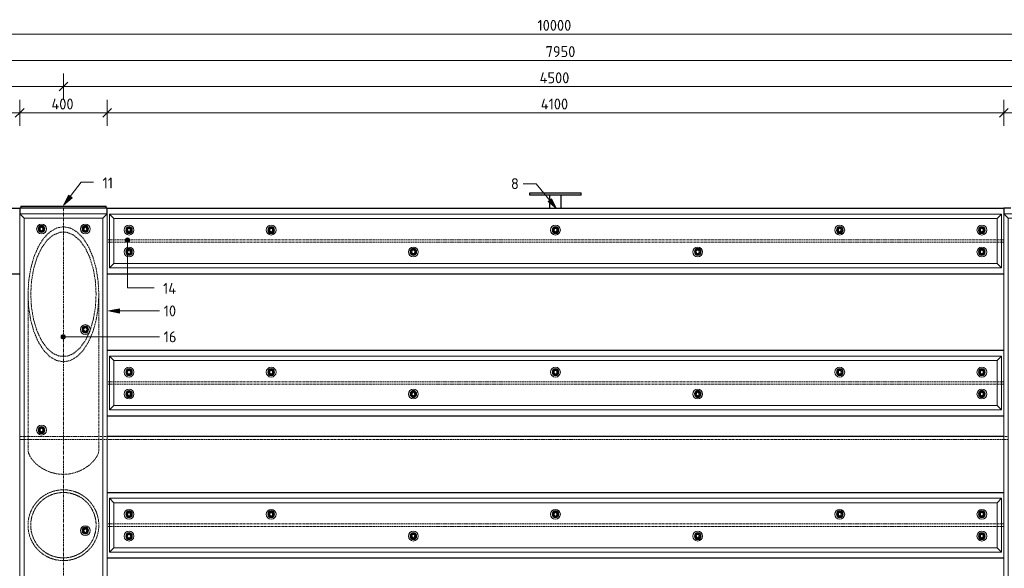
# Model space of a CAD drawing. Header units: millimetres. Extents: x -102180 to -55092, y -1328 to 109139.
# Tile 11 of 42: x -80219 to -75717, y 1063 to 3572. Entities that reach past the tile are written whole.
import ezdxf

# ---------------------------------------------------------------- set-up
doc = ezdxf.new("R2010")
doc.units = ezdxf.units.MM
doc.linetypes.add('Grid Line', pattern=[22.225, 12.7, -3.175, 3.175, -3.175])
doc.linetypes.add('XX-HIDDEN', pattern=[4, 2, -2])
for name, color, linetype, lineweight in [('Multi-Category Tags', 50, 'Continuous', 18), ('Multi-Category Tags-1', 7, 'Continuous', 18), ('N-CO-BC-BETONVORM-G', 50, 'Continuous', 25), ('N-CO-BC-BETONVORM-G-1', 50, 'XX-HIDDEN', 18), ('N-CO-BC-BETONVORM-GN', 10, 'XX-HIDDEN', 18), ('N-CO-KC-KUNSTSTOFVORM-G', 7, 'Continuous', 13), ('N-CO-SC-STAALVORM-G', 10, 'Continuous', 25), ('X-XX-AL-CONSTRUCTIELIJN-G-2', 7, 'Grid Line', 18), ('X-XX-AL-M', 7, 'Continuous', 18), ('X-XX-AL-M-20', 7, 'Continuous', 18), ('X-XX-AL-T25-1', 7, 'Continuous', 13)]:
    doc.layers.add(name, color=color, linetype=linetype, lineweight=lineweight)
doc.styles.add('NLCS-ISO', font='NLCS-ISO.ttf', dxfattribs={"height": 50})
doc.dimstyles.new('2_5_NLCS_diagonal', dxfattribs={"dimscale": 304.8, "dimtxt": 50.137748, "dimasz": 0.131234, "dimexe": 0.19685, "dimexo": 0.0625, "dimgap": 0, "dimtad": 1, "dimdec": 0, "dimzin": 0, "dimdsep": 46, "dimtxsty": 'NLCS-ISO', "dimblk1": 'OBLIQUE', "dimblk2": 'OBLIQUE', "dimsah": 1, "dimcen": 0.09, "dimdle": 0.131234, "dimazin": 0, "dimtfac": 1, "dimtdec": 4, "dimtix": 1, "dimtmove": 0, "dimatfit": 3, "dimfxl": 0.19685, "dimfxlon": 1, "dimtvp": 1, "dimtolj": 1, "dimtzin": 0, "dimarcsym": 2})

# ---------------------------------------------------------------- blocks, each defined once
blk = doc.blocks.new('GM_afdekklepje - GM_afdekklepje-3582460-Section 7')
at = {"layer": 'N-CO-SC-STAALVORM-G'}
for p, q in [((-267422.7, 2720), (-267422.7, 2710)), ((-267422.7, 2720), (-267395.7, 2720)), ((-267395.7, 2720), (-267059.7, 2720)), ((-267059.7, 2720), (-267032.7, 2720)), ((-267032.7, 2710), (-267032.7, 2720))]:
    blk.add_line(p, q, dxfattribs=at)
blk = doc.blocks.new('GM_Hakorit_4360 - GM_Hakorit_4360-3589548-Section 7')
at = {"layer": 'N-CO-KC-KUNSTSTOFVORM-G'}
for p, q in [((-261437.8, 2683), (-265517.7, 2683)), ((-265517.7, 2683), (-265497.7, 2663)), ((-265517.7, 2437.1), (-265517.7, 2682.9)), ((-261457.7, 2663), (-265497.7, 2663)), ((-265497.7, 2663), (-265497.7, 2457)), ((-261457.7, 2663), (-261437.7, 2683)), ((-261457.7, 2457), (-261457.7, 2663)), ((-261437.7, 2682.9), (-261437.7, 2437.1)), ((-265497.7, 2457), (-265517.7, 2437)), ((-261437.8, 2437), (-265517.7, 2437)), ((-261457.7, 2457), (-265497.7, 2457)), ((-261437.7, 2437), (-261457.7, 2457))]:
    blk.add_line(p, q, dxfattribs=at)
for centre, start, end in [((-265427.7, 2610), 0, 180), ((-264777.7, 2610), 0, 180), ((-263477.7, 2610), 360, 180), ((-262177.7, 2610), 0, 180), ((-261527.7, 2610), 0, 180), ((-265427.7, 2610), 180, 0), ((-264777.7, 2610), 180, 0), ((-263477.7, 2610), 180, 360), ((-262177.7, 2610), 180, 0), ((-261527.7, 2610), 180, 0), ((-265427.7, 2510), 0, 180), ((-264127.7, 2510), 0, 180), ((-262827.7, 2510), 0, 180), ((-261527.7, 2510), 0, 180), ((-265427.7, 2510), 180, 0), ((-264127.7, 2510), 180, 0), ((-262827.7, 2510), 180, 0), ((-261527.7, 2510), 180, 0)]:
    blk.add_arc(centre, 22.5, start, end, dxfattribs=at)
blk = doc.blocks.new('GM_Hakorit_3820 - GM_Hakorit_3820-3593615-Section 7')
at = {"layer": 'N-CO-KC-KUNSTSTOFVORM-G'}
for p, q in [((-261427.7, 2685), (-261027.8, 2685)), ((-261407.7, 2665), (-261427.7, 2685)), ((-261427.7, 2684.9), (-261427.7, -1134.9)), ((-261047.7, 2665), (-261407.7, 2665)), ((-261407.7, 2665), (-261407.7, -1115)), ((-261027.7, 2685), (-261047.7, 2665)), ((-261047.7, 2665), (-261047.7, -1115)), ((-261027.7, 2684.9), (-261027.7, -1134.9)), ((-261427.7, -1135), (-261407.7, -1115)), ((-261407.7, -1115), (-261047.7, -1115)), ((-261047.7, -1115), (-261027.7, -1135)), ((-261027.8, -1135), (-261427.7, -1135))]:
    blk.add_line(p, q, dxfattribs=at)
for centre, start, end in [((-261327.7, 2615), 90, 270), ((-261327.7, 2615), 270, 90), ((-261127.7, 2615), 90, 270), ((-261127.7, 2615), 270, 90), ((-261127.7, 2155), 90, 270), ((-261127.7, 2155), 270, 90), ((-261327.7, 1695), 90, 270), ((-261327.7, 1695), 270, 90), ((-261127.7, 1235), 90, 270), ((-261127.7, 1235), 270, 90), ((-261327.7, 775), 90, 270), ((-261327.7, 775), 270, 90), ((-261127.7, 315), 90, 270), ((-261127.7, 315), 270, 90), ((-261327.7, -145), 90, 270), ((-261327.7, -145), 270, 90), ((-261127.7, -605), 90, 270), ((-261127.7, -605), 270, 90), ((-261327.7, -1065), 90, 270), ((-261327.7, -1065), 270, 90), ((-261127.7, -1065), 90, 270), ((-261127.7, -1065), 270, 90)]:
    blk.add_arc(centre, 22.5, start, end, dxfattribs=at)
blk = doc.blocks.new('GM_Bouten_Moeren_Zeskant - M16-3610774-Section 7')
at = {"layer": 'N-CO-SC-STAALVORM-G'}
for p, q in [((-264777.7, 2623.9), (-264789.7, 2616.9)), ((-264789.7, 2616.9), (-264789.7, 2603.1)), ((-264765.7, 2616.9), (-264777.7, 2623.9)), ((-264765.7, 2603.1), (-264765.7, 2616.9)), ((-264789.7, 2603.1), (-264777.7, 2596.1)), ((-264777.7, 2596.1), (-264765.7, 2603.1))]:
    blk.add_line(p, q, dxfattribs=at)
for radius, start, end in [(15, 0, 180), (8, 0, 180), (15, 180, 0), (8, 180, 0)]:
    blk.add_arc((-264777.7, 2610), radius, start, end, dxfattribs=at)
blk = doc.blocks.new('GM_Bevestigingsplaat radardetector2 - GM_Bevestigingsplaat radardetector2-3834855-Section 7')
at = {"layer": 'N-CO-SC-STAALVORM-G'}
for p, q in [((-259120.2, 2780), (-258885.2, 2780)), ((-259120.2, 2770), (-259120.2, 2780)), ((-258885.2, 2770), (-259120.2, 2770)), ((-259027.7, 2710), (-259027.7, 2770)), ((-258977.7, 2770), (-258977.7, 2710)), ((-258885.2, 2770), (-258885.2, 2780))]:
    blk.add_line(p, q, dxfattribs=at)
blk = doc.blocks.new('NLI_Balk_Buis - ø813_14_2-3568875-Section 7')
at = {"layer": 'N-CO-BC-BETONVORM-GN'}
for p, q in [((-265907.8, 1666.5), (-265927.7, 1666.5)), ((-265889.7, 1666.5), (-265907.7, 1666.5)), ((-265565.8, 1666.5), (-265889.6, 1666.5)), ((-265547.8, 1666.5), (-265565.7, 1666.5)), ((-265527.8, 1666.5), (-265547.7, 1666.5)), ((-261407.8, 1666.5), (-261427.7, 1666.5)), ((-265927.7, 1652.3), (-265907.8, 1652.3)), ((-265907.7, 1652.3), (-265889.7, 1652.3)), ((-265889.6, 1652.3), (-265565.8, 1652.3)), ((-265565.7, 1652.3), (-265547.8, 1652.3)), ((-265547.7, 1652.3), (-265527.8, 1652.3)), ((-265527.7, 1652.3), (-261427.7, 1652.3)), ((-261427.7, 1652.3), (-261407.8, 1652.3))]:
    blk.add_line(p, q, dxfattribs=at)
at = {"layer": 'N-CO-SC-STAALVORM-G'}
blk.add_line((-261427.7, 1666.5), (-265527.7, 1666.5), dxfattribs=at)
blk = doc.blocks.new('NLI_Balk_H - HEB300-V7-Section 7')
at = {"layer": 'N-CO-BC-BETONVORM-GN'}
for p, q in [((-265517.7, 2565.5), (-265527.7, 2565.5)), ((-265517.7, 2554.5), (-265527.7, 2554.5)), ((-265497.8, 2565.5), (-265517.7, 2565.5)), ((-265497.8, 2554.5), (-265517.7, 2554.5)), ((-261457.8, 2565.5), (-265497.7, 2565.5)), ((-261457.8, 2554.5), (-265497.7, 2554.5)), ((-261437.8, 2565.5), (-261457.7, 2565.5)), ((-261437.8, 2554.5), (-261457.7, 2554.5)), ((-261427.7, 2565.5), (-261437.7, 2565.5)), ((-261427.7, 2554.5), (-261437.7, 2554.5))]:
    blk.add_line(p, q, dxfattribs=at)
blk = doc.blocks.new('DIMBLOCK30-Section 7')
at = {"layer": 'X-XX-AL-M-20'}
for p, q in [((-82769.2, 3446.4), (-82769.2, 3566.4)), ((-72769.2, 3446.4), (-72769.2, 3566.4)), ((-82769.2, 3506.4), (-82749.2, 3526.4)), ((-72769.2, 3506.4), (-72749.2, 3526.4)), ((-82809.2, 3506.4), (-72729.2, 3506.4)), ((-82769.2, 3506.4), (-82789.2, 3486.4)), ((-82769.2, 3506.4), (-82769.2, 3446.4)), ((-72769.2, 3506.4), (-72789.2, 3486.4)), ((-72769.2, 3506.4), (-72769.2, 3446.4))]:
    blk.add_line(p, q, dxfattribs=at)
at = {"layer": 'X-XX-AL-M-20', "color": 0, "insert": (-77851.5, 3571.6), "char_height": 50, "width": 197.524, "attachment_point": 1, "line_spacing_factor": 1.135194, "style": 'NLCS-ISO'}
blk.add_mtext('10000', dxfattribs=at)
blk = doc.blocks.new('_Oblique')
at = {"color": 0, "linetype": 'ByBlock', "lineweight": -2}
blk.add_line((-0.5, -0.5), (0.5, 0.5), dxfattribs=at)
blk = doc.blocks.new('DIMBLOCK32-Section 7')
at = {"layer": 'X-XX-AL-M-20'}
for p, q in [((-81719.2, 3326.4), (-81719.2, 3446.4)), ((-73769.2, 3326.4), (-73769.2, 3446.4)), ((-81719.2, 3386.4), (-81739.2, 3366.4)), ((-81719.2, 3386.4), (-81699.2, 3406.4)), ((-81719.2, 3386.4), (-73769.2, 3386.4)), ((-81719.2, 3386.4), (-81719.2, 3326.4)), ((-73769.2, 3386.4), (-73789.2, 3366.4)), ((-73769.2, 3386.4), (-73749.2, 3406.4)), ((-73769.2, 3386.4), (-73769.2, 3326.4))]:
    blk.add_line(p, q, dxfattribs=at)
at = {"layer": 'X-XX-AL-M-20', "color": 0, "insert": (-77814.2, 3451.6), "char_height": 50, "width": 168.009, "attachment_point": 1, "line_spacing_factor": 1.135194, "style": 'NLCS-ISO'}
blk.add_mtext('7950', dxfattribs=at)
blk = doc.blocks.new('DIMBLOCK36-Section 7')
at = {"layer": 'X-XX-AL-M-20'}
for p, q in [((-81319.2, 3086.4), (-81319.2, 3206.4)), ((-80219.2, 3086.4), (-80219.2, 3206.4)), ((-81319.2, 3146.4), (-81299.2, 3166.4)), ((-80219.2, 3146.4), (-80199.2, 3166.4)), ((-81319.2, 3146.4), (-81339.2, 3126.4)), ((-81319.2, 3146.4), (-80219.2, 3146.4)), ((-81319.2, 3146.4), (-81319.2, 3086.4)), ((-80219.2, 3146.4), (-80239.2, 3126.4)), ((-80219.2, 3146.4), (-80219.2, 3086.4))]:
    blk.add_line(p, q, dxfattribs=at)
at = {"layer": 'X-XX-AL-M-20', "color": 0, "insert": (-80828.8, 3211.6), "char_height": 50, "width": 143.034, "attachment_point": 1, "line_spacing_factor": 1.135194, "style": 'NLCS-ISO'}
blk.add_mtext('1100', dxfattribs=at)
blk = doc.blocks.new('DIMBLOCK37-Section 7')
at = {"layer": 'X-XX-AL-M-20'}
for p, q in [((-80219.2, 3086.4), (-80219.2, 3206.4)), ((-79819.2, 3086.4), (-79819.2, 3206.4)), ((-80219.2, 3146.4), (-80199.2, 3166.4)), ((-79819.2, 3146.4), (-79799.2, 3166.4)), ((-80219.2, 3146.4), (-80239.2, 3126.4)), ((-80219.2, 3146.4), (-79819.2, 3146.4)), ((-80219.2, 3146.4), (-80219.2, 3086.4)), ((-79819.2, 3146.4), (-79839.2, 3126.4)), ((-79819.2, 3146.4), (-79819.2, 3086.4))]:
    blk.add_line(p, q, dxfattribs=at)
at = {"layer": 'X-XX-AL-M-20', "color": 0, "insert": (-80074.1, 3211.6), "char_height": 50, "width": 131.683, "attachment_point": 1, "line_spacing_factor": 1.135194, "style": 'NLCS-ISO'}
blk.add_mtext('400', dxfattribs=at)
blk = doc.blocks.new('DIMBLOCK38-Section 7')
at = {"layer": 'X-XX-AL-M-20'}
for p, q in [((-79819.2, 3086.4), (-79819.2, 3206.4)), ((-75719.2, 3086.4), (-75719.2, 3206.4)), ((-79819.2, 3146.4), (-79799.2, 3166.4)), ((-75719.2, 3146.4), (-75699.2, 3166.4)), ((-79819.2, 3146.4), (-79839.2, 3126.4)), ((-79819.2, 3146.4), (-75719.2, 3146.4)), ((-79819.2, 3146.4), (-79819.2, 3086.4)), ((-75719.2, 3146.4), (-75739.2, 3126.4)), ((-75719.2, 3146.4), (-75719.2, 3086.4))]:
    blk.add_line(p, q, dxfattribs=at)
at = {"layer": 'X-XX-AL-M-20', "color": 0, "insert": (-77836.4, 3211.6), "char_height": 50, "width": 161.198, "attachment_point": 1, "line_spacing_factor": 1.135194, "style": 'NLCS-ISO'}
blk.add_mtext('4100', dxfattribs=at)
blk = doc.blocks.new('DIMBLOCK39-Section 7')
at = {"layer": 'X-XX-AL-M-20'}
for p, q in [((-75719.2, 3086.4), (-75719.2, 3206.4)), ((-75319.2, 3086.4), (-75319.2, 3206.4)), ((-75719.2, 3146.4), (-75699.2, 3166.4)), ((-75319.2, 3146.4), (-75299.2, 3166.4)), ((-75719.2, 3146.4), (-75739.2, 3126.4)), ((-75719.2, 3146.4), (-75319.2, 3146.4)), ((-75719.2, 3146.4), (-75719.2, 3086.4)), ((-75319.2, 3146.4), (-75339.2, 3126.4)), ((-75319.2, 3146.4), (-75319.2, 3086.4))]:
    blk.add_line(p, q, dxfattribs=at)
at = {"layer": 'X-XX-AL-M-20', "color": 0, "insert": (-75574.1, 3211.6), "char_height": 50, "width": 131.683, "attachment_point": 1, "line_spacing_factor": 1.135194, "style": 'NLCS-ISO'}
blk.add_mtext('400', dxfattribs=at)
blk = doc.blocks.new('DIMBLOCK55-Section 7')
at = {"layer": 'X-XX-AL-M-20'}
for p, q in [((-81519.2, 3206.4), (-81519.2, 3326.4)), ((-80019.2, 3206.4), (-80019.2, 3326.4)), ((-81519.2, 3266.4), (-81539.2, 3246.4)), ((-81519.2, 3266.4), (-81499.2, 3286.4)), ((-81519.2, 3266.4), (-80019.2, 3266.4)), ((-81519.2, 3266.4), (-81519.2, 3206.4)), ((-80019.2, 3266.4), (-80039.2, 3246.4)), ((-80019.2, 3266.4), (-79999.2, 3286.4)), ((-80019.2, 3266.4), (-80019.2, 3206.4))]:
    blk.add_line(p, q, dxfattribs=at)
at = {"layer": 'X-XX-AL-M-20', "color": 0, "insert": (-80834, 3331.6), "char_height": 50, "width": 155.522, "attachment_point": 1, "line_spacing_factor": 1.135194, "style": 'NLCS-ISO'}
blk.add_mtext('1500', dxfattribs=at)
blk = doc.blocks.new('DIMBLOCK56-Section 7')
at = {"layer": 'X-XX-AL-M-20'}
for p, q in [((-80019.2, 3206.4), (-80019.2, 3326.4)), ((-75519.2, 3206.4), (-75519.2, 3326.4)), ((-80019.2, 3266.4), (-80039.2, 3246.4)), ((-80019.2, 3266.4), (-79999.2, 3286.4)), ((-80019.2, 3266.4), (-75519.2, 3266.4)), ((-80019.2, 3266.4), (-80019.2, 3206.4)), ((-75519.2, 3266.4), (-75539.2, 3246.4)), ((-75519.2, 3266.4), (-75499.2, 3286.4)), ((-75519.2, 3266.4), (-75519.2, 3206.4))]:
    blk.add_line(p, q, dxfattribs=at)
at = {"layer": 'X-XX-AL-M-20', "color": 0, "insert": (-77841.6, 3331.6), "char_height": 50, "width": 173.685, "attachment_point": 1, "line_spacing_factor": 1.135194, "style": 'NLCS-ISO'}
blk.add_mtext('4500', dxfattribs=at)

msp = doc.modelspace()

# ---------------------------------------------------------------- hatches: boundary and pattern name
at = {"layer": 'Multi-Category Tags'}
msp.add_hatch(color=256, dxfattribs=at).paths.add_polyline_path([(-80018.4, 2724.3), (-79979.9, 2757.6), (-79995.7, 2769.9)], flags=0)
h = msp.add_hatch(color=256, dxfattribs=at)
edge = h.paths.add_edge_path(flags=0)
edge.add_arc((-79726.3, 2563.9), 10, 0, 360)
at = {"layer": 'X-XX-AL-T25-1'}
for points in [[(-77763.8, 2708.6), (-77787.9, 2753.5), (-77803.3, 2740.8)], [(-79812.7, 2240.3), (-79762.7, 2230.3), (-79762.7, 2250.3)]]:
    msp.add_hatch(color=256, dxfattribs=at).paths.add_polyline_path(points, flags=0)
h = msp.add_hatch(color=256, dxfattribs=at)
edge = h.paths.add_edge_path(flags=0)
edge.add_arc((-80019.9, 2121.7), 10, 0, 360)

# ---------------------------------------------------------------- linework, layer by layer
at = {"layer": 'Multi-Category Tags'}
for p, q in [((-80018.4, 2724.3), (-79937.5, 2828.5)), ((-79937.5, 2828.5), (-79881.2, 2828.5)), ((-79995.7, 2769.9), (-80018.4, 2724.3)), ((-80018.4, 2724.3), (-79979.9, 2757.6)), ((-79979.9, 2757.6), (-79995.7, 2769.9)), ((-79726.3, 2563.9), (-79726.3, 2346)), ((-79726.3, 2346), (-79604.6, 2346))]:
    msp.add_line(p, q, dxfattribs=at)
msp.add_circle((-79726.3, 2563.9), 10, dxfattribs=at)
at = {"layer": 'N-CO-BC-BETONVORM-GN'}
for p, q in [((-80181.2, 2316.2), (-80181.2, 1606.2)), ((-79857.3, 1606.2), (-79857.3, 2316.2))]:
    msp.add_line(p, q, dxfattribs=at)
at = {"layer": 'N-CO-BC-BETONVORM-GN', "flags": 128}
for points in [[(-80181.2, 2316.2), (-80178, 2376.5), (-80168.8, 2434.5), (-80153.9, 2487.9), (-80133.7, 2534.8), (-80109.2, 2573.2), (-80081.2, 2601.7), (-80050.8, 2619.3), (-80019.2, 2625.3), (-79987.6, 2619.3), (-79957.2, 2601.7), (-79929.2, 2573.2), (-79904.7, 2534.8), (-79884.6, 2487.9), (-79869.6, 2434.5), (-79860.4, 2376.5), (-79857.3, 2316.2)], [(-79869.8, 2316.2), (-79873, 2375.5), (-79882.7, 2432.2), (-79898.3, 2483.9), (-79919.2, 2528.2), (-79944.5, 2563.2), (-79973, 2587.5), (-80003.6, 2599.8), (-80034.8, 2599.8), (-80065.4, 2587.5), (-80093.9, 2563.2), (-80119.2, 2528.2), (-80140.1, 2483.9), (-80155.7, 2432.2), (-80165.4, 2375.5), (-80168.7, 2316.2)], [(-79857.3, 2314.6), (-79860.4, 2256), (-79869.6, 2198), (-79884.6, 2144.6), (-79904.7, 2097.7), (-79929.2, 2059.3), (-79957.2, 2030.8), (-79987.6, 2013.2), (-80019.2, 2007.2), (-80050.8, 2013.2), (-80081.2, 2030.8), (-80109.2, 2059.3), (-80133.7, 2097.7), (-80153.9, 2144.6), (-80168.8, 2198), (-80178, 2256), (-80181.2, 2314.6)], [(-80168.7, 2316.2), (-80165.4, 2257), (-80155.7, 2200.3), (-80140.1, 2148.6), (-80119.2, 2104.3), (-80093.9, 2069.3), (-80065.4, 2045), (-80034.8, 2032.7), (-80003.6, 2032.7), (-79973, 2045), (-79944.5, 2069.3), (-79919.2, 2104.3), (-79901.1, 2141.5)], [(-79896.9, 2152.4), (-79882.7, 2200.3), (-79873, 2257), (-79869.8, 2316.2)], [(-79901, 2141.9), (-79898.3, 2148.6), (-79897.1, 2151.9)]]:
    msp.add_lwpolyline(points, dxfattribs=at)
at = {"layer": 'N-CO-BC-BETONVORM-GN'}
for radius, start, end in [(161.9, 0, 180), (149.5, 0, 180), (161.9, 180, 360), (149.5, 180, 360)]:
    msp.add_arc((-80019.2, 1260), radius, start, end, dxfattribs=at)
for points, knots in [([(-80181.2, 1606.2), (-80181.2, 1598.4), (-80178, 1585.6), (-80168, 1567.7), (-80157.8, 1554.3), (-80145.1, 1541.3), (-80130.1, 1529), (-80113.1, 1517.9), (-80094.3, 1508.3), (-80074, 1500.6), (-80052.6, 1495.3), (-80030.4, 1492.5), (-80008, 1492.5), (-79985.8, 1495.3), (-79964.4, 1500.6), (-79944.1, 1508.3), (-79925.3, 1517.9), (-79908.3, 1529), (-79893.3, 1541.3), (-79880.6, 1554.3), (-79868.7, 1570), (-79859.6, 1587.8), (-79857.3, 1600.3), (-79857.3, 1606.2)], [0, 0, 0, 0, 0.086957, 0.130435, 0.173913, 0.217391, 0.26087, 0.304348, 0.347826, 0.391304, 0.434783, 0.478261, 0.521739, 0.565217, 0.608696, 0.652174, 0.695652, 0.73913, 0.782609, 0.826087, 0.869565, 0.934783, 1, 1, 1, 1]), ([(-80089, 1406.1), (-80090.7, 1405.3), (-80093.3, 1404.1), (-80095.7, 1402.7), (-80096.6, 1402.3)], [0.6411491, 0.6411491, 0.6411491, 0.6411491, 0.65217391, 0.6578341, 0.6578341, 0.6578341, 0.6578341]), ([(-80068.8, 1414.2), (-80070.5, 1413.6), (-80073.2, 1412.7), (-80075.9, 1411.7), (-80076.9, 1411.3)], [0.59832258, 0.59832258, 0.59832258, 0.59832258, 0.60869565, 0.6150677, 0.6150677, 0.6150677, 0.6150677]), ([(-80047.6, 1419.4), (-80049.2, 1419.1), (-80052.1, 1418.6), (-80054.8, 1418), (-80056, 1417.7)], [0.55559236, 0.55559236, 0.55559236, 0.55559236, 0.56521739, 0.57236601, 0.57236601, 0.57236601, 0.57236601]), ([(-80025.9, 1421.8), (-80027.4, 1421.8), (-80030.2, 1421.6), (-80033.1, 1421.4), (-80034.5, 1421.2)], [0.51292592, 0.51292592, 0.51292592, 0.51292592, 0.52173913, 0.52971246, 0.52971246, 0.52971246, 0.52971246]), ([(-80004, 1421.2), (-80005.3, 1421.4), (-80008.2, 1421.6), (-80011.1, 1421.8), (-80012.6, 1421.8)], [0.4702859, 0.4702859, 0.4702859, 0.4702859, 0.47826087, 0.48707271, 0.48707271, 0.48707271, 0.48707271]), ([(-79982.4, 1417.7), (-79983.6, 1418), (-79986.4, 1418.6), (-79989.2, 1419.1), (-79990.8, 1419.4)], [0.42763193, 0.42763193, 0.42763193, 0.42763193, 0.43478261, 0.44440644, 0.44440644, 0.44440644, 0.44440644]), ([(-79961.5, 1411.3), (-79962.6, 1411.7), (-79965.2, 1412.7), (-79967.9, 1413.6), (-79969.6, 1414.2)], [0.38492969, 0.38492969, 0.38492969, 0.38492969, 0.39130435, 0.40167638, 0.40167638, 0.40167638, 0.40167638]), ([(-79941.8, 1402.3), (-79942.7, 1402.7), (-79945.2, 1404.1), (-79947.7, 1405.3), (-79949.4, 1406.1)], [0.34216268, 0.34216268, 0.34216268, 0.34216268, 0.34782609, 0.35884996, 0.35884996, 0.35884996, 0.35884996]), ([(-80140.8, 1367), (-80142.1, 1365.5), (-80143.8, 1363.5), (-80145.5, 1361.4), (-80145.9, 1360.9)], [0.77052907, 0.77052907, 0.77052907, 0.77052907, 0.7826087, 0.7863334, 0.7863334, 0.7863334, 0.7863334]), ([(-80125.3, 1382.4), (-80126.8, 1381.1), (-80128.8, 1379.2), (-80130.8, 1377.3), (-80131.4, 1376.8)], [0.72721356, 0.72721356, 0.72721356, 0.72721356, 0.73913043, 0.74350423, 0.74350423, 0.74350423, 0.74350423]), ([(-80108, 1395.5), (-80109.6, 1394.4), (-80111.9, 1392.8), (-80114.2, 1391.2), (-80114.8, 1390.7)], [0.68410204, 0.68410204, 0.68410204, 0.68410204, 0.69565217, 0.7006567, 0.7006567, 0.7006567, 0.7006567]), ([(-79923.6, 1390.7), (-79924.3, 1391.2), (-79926.5, 1392.8), (-79928.8, 1394.4), (-79930.4, 1395.5)], [0.29933944, 0.29933944, 0.29933944, 0.29933944, 0.30434783, 0.31589719, 0.31589719, 0.31589719, 0.31589719]), ([(-79907.1, 1376.8), (-79907.6, 1377.3), (-79909.6, 1379.2), (-79911.6, 1381.1), (-79913.1, 1382.4)], [0.25649133, 0.25649133, 0.25649133, 0.25649133, 0.26086957, 0.27278607, 0.27278607, 0.27278607, 0.27278607]), ([(-79892.5, 1360.9), (-79892.9, 1361.4), (-79894.6, 1363.5), (-79896.3, 1365.5), (-79897.7, 1367)], [0.21366195, 0.21366195, 0.21366195, 0.21366195, 0.2173913, 0.2294712, 0.2294712, 0.2294712, 0.2294712]), ([(-80165.2, 1330.1), (-80166, 1328.4), (-80167, 1326.3), (-80167.9, 1324.2), (-80168, 1323.9)], [0.85827283, 0.85827283, 0.85827283, 0.85827283, 0.86956522, 0.87178154, 0.87178154, 0.87178154, 0.87178154]), ([(-80154.1, 1349.6), (-80155.2, 1347.9), (-80156.6, 1345.8), (-80157.9, 1343.6), (-80158.2, 1343.2)], [0.81413949, 0.81413949, 0.81413949, 0.81413949, 0.82608696, 0.82910234, 0.82910234, 0.82910234, 0.82910234]), ([(-79880.2, 1343.2), (-79880.5, 1343.6), (-79881.8, 1345.8), (-79883.2, 1347.9), (-79884.3, 1349.6)], [0.17089345, 0.17089345, 0.17089345, 0.17089345, 0.17391304, 0.18586095, 0.18586095, 0.18586095, 0.18586095]), ([(-79870.4, 1323.9), (-79870.5, 1324.2), (-79871.5, 1326.3), (-79872.4, 1328.4), (-79873.2, 1330.2)], [0.12821506, 0.12821506, 0.12821506, 0.12821506, 0.13043478, 0.14172865, 0.14172865, 0.14172865, 0.14172865]), ([(-79863.2, 1303.4), (-79863.2, 1303.6), (-79863.7, 1305.4), (-79864.3, 1307.2), (-79864.8, 1308.7)], [0.08563682, 0.08563682, 0.08563682, 0.08563682, 0.08695652, 0.09642594, 0.09642594, 0.09642594, 0.09642594]), ([(-80175.2, 1216.6), (-80175.2, 1216.4), (-80174.7, 1214.6), (-80174.1, 1212.8), (-80173.7, 1211.3)], [0.0856395, 0.0856395, 0.0856395, 0.0856395, 0.08695652, 0.09642021, 0.09642021, 0.09642021, 0.09642021]), ([(-80168, 1196.1), (-80167.9, 1195.8), (-80167, 1193.7), (-80166, 1191.6), (-80165.2, 1189.9)], [0.12821846, 0.12821846, 0.12821846, 0.12821846, 0.13043478, 0.14172717, 0.14172717, 0.14172717, 0.14172717]), ([(-80158.2, 1176.8), (-80157.9, 1176.4), (-80156.6, 1174.2), (-80155.2, 1172.1), (-80154.1, 1170.4)], [0.17089766, 0.17089766, 0.17089766, 0.17089766, 0.17391304, 0.18586051, 0.18586051, 0.18586051, 0.18586051]), ([(-79884.3, 1170.4), (-79883.2, 1172.1), (-79881.8, 1174.2), (-79880.5, 1176.4), (-79880.2, 1176.8)], [0.81413905, 0.81413905, 0.81413905, 0.81413905, 0.82608696, 0.82910655, 0.82910655, 0.82910655, 0.82910655]), ([(-79873.2, 1189.8), (-79872.4, 1191.6), (-79871.5, 1193.7), (-79870.5, 1195.8), (-79870.4, 1196.1)], [0.85827135, 0.85827135, 0.85827135, 0.85827135, 0.86956522, 0.87178494, 0.87178494, 0.87178494, 0.87178494]), ([(-80145.9, 1159.1), (-80145.5, 1158.6), (-80143.8, 1156.5), (-80142.1, 1154.5), (-80140.8, 1153)], [0.2136666, 0.2136666, 0.2136666, 0.2136666, 0.2173913, 0.22947093, 0.22947093, 0.22947093, 0.22947093]), ([(-80131.4, 1143.2), (-80130.8, 1142.7), (-80128.8, 1140.8), (-80126.8, 1138.9), (-80125.3, 1137.6)], [0.25649577, 0.25649577, 0.25649577, 0.25649577, 0.26086957, 0.27278644, 0.27278644, 0.27278644, 0.27278644]), ([(-80114.8, 1129.3), (-80114.2, 1128.8), (-80111.9, 1127.2), (-80109.6, 1125.6), (-80108, 1124.5)], [0.2993433, 0.2993433, 0.2993433, 0.2993433, 0.30434783, 0.31589796, 0.31589796, 0.31589796, 0.31589796]), ([(-79930.4, 1124.5), (-79928.8, 1125.6), (-79926.5, 1127.2), (-79924.3, 1128.8), (-79923.6, 1129.3)], [0.68410281, 0.68410281, 0.68410281, 0.68410281, 0.69565217, 0.70066056, 0.70066056, 0.70066056, 0.70066056]), ([(-79913.1, 1137.6), (-79911.6, 1138.9), (-79909.6, 1140.8), (-79907.6, 1142.7), (-79907.1, 1143.2)], [0.72721393, 0.72721393, 0.72721393, 0.72721393, 0.73913043, 0.74350867, 0.74350867, 0.74350867, 0.74350867]), ([(-79897.7, 1153), (-79896.3, 1154.5), (-79894.6, 1156.5), (-79892.9, 1158.6), (-79892.5, 1159.1)], [0.7705288, 0.7705288, 0.7705288, 0.7705288, 0.7826087, 0.78633805, 0.78633805, 0.78633805, 0.78633805]), ([(-80096.6, 1117.7), (-80095.7, 1117.3), (-80093.3, 1115.9), (-80090.7, 1114.7), (-80089, 1113.9)], [0.3421659, 0.3421659, 0.3421659, 0.3421659, 0.34782609, 0.3588509, 0.3588509, 0.3588509, 0.3588509]), ([(-80076.9, 1108.7), (-80075.9, 1108.3), (-80073.2, 1107.3), (-80070.5, 1106.4), (-80068.8, 1105.8)], [0.3849323, 0.3849323, 0.3849323, 0.3849323, 0.39130435, 0.40167742, 0.40167742, 0.40167742, 0.40167742]), ([(-80056, 1102.3), (-80054.8, 1102), (-80052.1, 1101.4), (-80049.2, 1100.9), (-80047.6, 1100.6)], [0.42763399, 0.42763399, 0.42763399, 0.42763399, 0.43478261, 0.44440764, 0.44440764, 0.44440764, 0.44440764]), ([(-80034.5, 1098.8), (-80033.1, 1098.6), (-80030.2, 1098.4), (-80027.4, 1098.2), (-80025.9, 1098.2)], [0.47028754, 0.47028754, 0.47028754, 0.47028754, 0.47826087, 0.48707408, 0.48707408, 0.48707408, 0.48707408]), ([(-80012.6, 1098.2), (-80011.1, 1098.2), (-80008.2, 1098.4), (-80005.3, 1098.6), (-80004, 1098.8)], [0.51292729, 0.51292729, 0.51292729, 0.51292729, 0.52173913, 0.5297141, 0.5297141, 0.5297141, 0.5297141]), ([(-79990.8, 1100.6), (-79989.2, 1100.9), (-79986.4, 1101.4), (-79983.6, 1102), (-79982.4, 1102.3)], [0.55559356, 0.55559356, 0.55559356, 0.55559356, 0.56521739, 0.57236807, 0.57236807, 0.57236807, 0.57236807]), ([(-79969.6, 1105.8), (-79967.9, 1106.4), (-79965.2, 1107.3), (-79962.6, 1108.3), (-79961.5, 1108.7)], [0.59832362, 0.59832362, 0.59832362, 0.59832362, 0.60869565, 0.61507031, 0.61507031, 0.61507031, 0.61507031]), ([(-79949.4, 1113.9), (-79947.7, 1114.7), (-79945.2, 1115.9), (-79942.7, 1117.3), (-79941.8, 1117.7)], [0.64115004, 0.64115004, 0.64115004, 0.64115004, 0.65217391, 0.65783732, 0.65783732, 0.65783732, 0.65783732])]:
    msp.add_open_spline(points, degree=3, knots=knots, dxfattribs=at)
for points in [[(-80078.7, 1397.1), (-80075.6, 1398.5), (-80072.4, 1399.7), (-80069.2, 1400.9)], [(-80059.4, 1403.9), (-80056, 1404.9), (-80052.5, 1405.7), (-80049, 1406.4)], [(-80039.3, 1408.1), (-80035.2, 1408.7), (-80031, 1409), (-80026.8, 1409.3)], [(-80011.6, 1409.3), (-80007.4, 1409), (-80003.2, 1408.7), (-79999.1, 1408.1)], [(-79989.4, 1406.4), (-79985.9, 1405.7), (-79982.4, 1404.9), (-79979, 1403.9)], [(-79969.3, 1400.9), (-79966, 1399.7), (-79962.8, 1398.5), (-79959.7, 1397.1)], [(-80141.2, 1346.3), (-80139.3, 1349), (-80137.3, 1351.7), (-80135.2, 1354.3)], [(-80128.3, 1362.1), (-80126.1, 1364.5), (-80123.7, 1366.9), (-80121.3, 1369.1)], [(-80113.4, 1376), (-80110.9, 1378.1), (-80108.2, 1380.1), (-80105.5, 1382)], [(-80096.8, 1387.7), (-80093.9, 1389.5), (-80091, 1391.1), (-80088.1, 1392.6)], [(-79950.4, 1392.6), (-79947.4, 1391.1), (-79944.5, 1389.5), (-79941.6, 1387.7)], [(-79932.9, 1382), (-79930.2, 1380.1), (-79927.5, 1378.1), (-79925, 1376)], [(-79917.1, 1369.1), (-79914.7, 1366.9), (-79912.4, 1364.5), (-79910.1, 1362.1)], [(-79903.2, 1354.3), (-79901.1, 1351.7), (-79899.1, 1349), (-79897.2, 1346.3)], [(-80173.7, 1308.7), (-80174.2, 1306.9), (-80174.7, 1305.2), (-80175.2, 1303.4)], [(-80160.1, 1309.9), (-80158.9, 1313.2), (-80157.7, 1316.4), (-80156.3, 1319.5)], [(-80151.9, 1328.9), (-80150.3, 1331.8), (-80148.7, 1334.8), (-80146.9, 1337.6)], [(-79891.5, 1337.6), (-79889.8, 1334.8), (-79888.1, 1331.8), (-79886.6, 1328.9)], [(-79882.1, 1319.5), (-79880.8, 1316.4), (-79879.5, 1313.2), (-79878.3, 1309.9)], [(-80179.3, 1284.3), (-80179.4, 1283.6), (-80179.5, 1282.8), (-80179.6, 1282.1)], [(-80168.5, 1267.6), (-80168.3, 1271.8), (-80167.9, 1276), (-80167.3, 1280.1)], [(-80165.7, 1289.8), (-80164.9, 1293.3), (-80164.1, 1296.8), (-80163.1, 1300.2)], [(-79875.3, 1300.2), (-79874.3, 1296.8), (-79873.5, 1293.3), (-79872.8, 1289.8)], [(-79871.1, 1280.1), (-79870.6, 1276), (-79870.2, 1271.8), (-79869.9, 1267.6)], [(-79858.8, 1282.1), (-79858.9, 1282.9), (-79859, 1283.6), (-79859.1, 1284.3)], [(-80179.6, 1237.9), (-80179.5, 1237.2), (-80179.4, 1236.4), (-80179.3, 1235.7)], [(-80167.3, 1239.9), (-80167.9, 1244), (-80168.3, 1248.2), (-80168.5, 1252.4)], [(-80163.1, 1219.8), (-80164.1, 1223.2), (-80164.9, 1226.7), (-80165.7, 1230.2)], [(-79872.8, 1230.2), (-79873.5, 1226.7), (-79874.3, 1223.2), (-79875.3, 1219.8)], [(-79870, 1252.4), (-79870.2, 1248.2), (-79870.6, 1244), (-79871.1, 1239.9)], [(-79864.8, 1211.3), (-79864.2, 1213), (-79863.7, 1214.8), (-79863.2, 1216.6)], [(-79859.1, 1235.7), (-79859, 1236.4), (-79858.9, 1237.1), (-79858.8, 1237.9)], [(-80156.3, 1200.5), (-80157.7, 1203.6), (-80158.9, 1206.8), (-80160.1, 1210.1)], [(-80146.9, 1182.4), (-80148.7, 1185.2), (-80150.3, 1188.2), (-80151.9, 1191.1)], [(-80135.2, 1165.7), (-80137.3, 1168.3), (-80139.3, 1171), (-80141.2, 1173.7)], [(-79897.2, 1173.7), (-79899.1, 1171), (-79901.1, 1168.3), (-79903.2, 1165.7)], [(-79886.6, 1191.1), (-79888.1, 1188.2), (-79889.8, 1185.2), (-79891.5, 1182.4)], [(-79878.3, 1210.1), (-79879.5, 1206.8), (-79880.8, 1203.6), (-79882.1, 1200.5)], [(-80121.3, 1150.9), (-80123.7, 1153.1), (-80126.1, 1155.5), (-80128.3, 1157.9)], [(-80105.5, 1138), (-80108.2, 1139.9), (-80110.9, 1141.9), (-80113.4, 1144)], [(-80088.1, 1127.4), (-80091, 1128.9), (-80093.9, 1130.5), (-80096.8, 1132.3)], [(-79941.6, 1132.3), (-79944.5, 1130.5), (-79947.4, 1128.9), (-79950.4, 1127.4)], [(-79925, 1144), (-79927.5, 1141.9), (-79930.2, 1139.9), (-79932.9, 1138)], [(-79910.1, 1157.9), (-79912.4, 1155.5), (-79914.7, 1153.1), (-79917.1, 1150.9)], [(-80069.2, 1119.1), (-80072.4, 1120.3), (-80075.6, 1121.5), (-80078.7, 1122.9)], [(-80049, 1113.6), (-80052.5, 1114.3), (-80056, 1115.1), (-80059.4, 1116.1)], [(-80026.8, 1110.7), (-80031, 1111), (-80035.2, 1111.3), (-80039.3, 1111.9)], [(-79999.1, 1111.9), (-80003.2, 1111.3), (-80007.4, 1111), (-80011.6, 1110.7)], [(-79979, 1116.1), (-79982.4, 1115.1), (-79985.9, 1114.3), (-79989.4, 1113.6)], [(-79959.7, 1122.9), (-79962.8, 1121.5), (-79966, 1120.3), (-79969.3, 1119.1)]]:
    msp.add_open_spline(points, degree=3, dxfattribs=at)
at = {"layer": 'N-CO-SC-STAALVORM-G'}
for p, q in [((-81319.2, 2710), (-80219.2, 2710)), ((-80219.2, 2710), (-80219.2, 2685)), ((-80187.2, 2710), (-80219.2, 2710)), ((-79851.2, 2710), (-80187.2, 2710)), ((-79819.2, 2710), (-79851.2, 2710)), ((-79819.2, 2685), (-79819.2, 2710)), ((-79819.2, 2710), (-75719.2, 2710)), ((-75719.2, 2710), (-75719.2, 2685)), ((-75687.2, 2710), (-75719.2, 2710)), ((-81319.2, 2410), (-80219.2, 2410)), ((-79819.2, 2410), (-75719.2, 2410)), ((-79819.2, 2060), (-75719.2, 2060)), ((-79819.2, 1760), (-75719.2, 1760)), ((-79819.2, 1410), (-75719.2, 1410)), ((-79819.2, 1110), (-75719.2, 1110))]:
    msp.add_line(p, q, dxfattribs=at)
at = {"layer": 'X-XX-AL-CONSTRUCTIELIJN-G-2'}
msp.add_line((-80019.2, 2710), (-80019.2, -190), dxfattribs=at)
at = {"layer": 'X-XX-AL-T25-1'}
for p, q in [((-77915.8, 2822.3), (-77917.1, 2822.3)), ((-77857.5, 2822.3), (-77915.8, 2822.3)), ((-77763.8, 2708.6), (-77857.5, 2822.3)), ((-77787.9, 2753.5), (-77803.3, 2740.8)), ((-77763.8, 2708.6), (-77787.9, 2753.5)), ((-77803.3, 2740.8), (-77763.8, 2708.6)), ((-79762.7, 2250.3), (-79812.7, 2240.3)), ((-79812.7, 2240.3), (-79762.7, 2230.3)), ((-79812.7, 2240.3), (-79580.6, 2240.3)), ((-79762.7, 2230.3), (-79762.7, 2250.3)), ((-80019.9, 2121.7), (-79580.6, 2121.7))]:
    msp.add_line(p, q, dxfattribs=at)
msp.add_circle((-80019.9, 2121.7), 10, dxfattribs=at)

# ---------------------------------------------------------------- block references
at = {"layer": 'N-CO-BC-BETONVORM-G'}
for name, p in [('GM_Bevestigingsplaat radardetector2 - GM_Bevestigingsplaat radardetector2-3834855-Section 7', (181233.5, 0)), ('GM_afdekklepje - GM_afdekklepje-3582460-Section 7', (187208.5, 0)), ('GM_Hakorit_3820 - GM_Hakorit_3820-3593615-Section 7', (181208.5, 0)), ('GM_Hakorit_4360 - GM_Hakorit_4360-3589548-Section 7', (185708.5, 0)), ('GM_Hakorit_3820 - GM_Hakorit_3820-3593615-Section 7', (185708.5, 0)), ('GM_Bouten_Moeren_Zeskant - M16-3610774-Section 7', (184658.5, 5.2)), ('GM_Bouten_Moeren_Zeskant - M16-3610774-Section 7', (184858.5, 5.2)), ('GM_Bouten_Moeren_Zeskant - M16-3610774-Section 7', (185058.5, 0)), ('GM_Bouten_Moeren_Zeskant - M16-3610774-Section 7', (185708.5, 0)), ('GM_Bouten_Moeren_Zeskant - M16-3610774-Section 7', (187008.5, 0)), ('GM_Bouten_Moeren_Zeskant - M16-3610774-Section 7', (188308.5, 0.2)), ('GM_Bouten_Moeren_Zeskant - M16-3610774-Section 7', (188958.5, 0.2)), ('GM_Bouten_Moeren_Zeskant - M16-3610774-Section 7', (185058.5, -100)), ('GM_Bouten_Moeren_Zeskant - M16-3610774-Section 7', (186358.5, -99.8)), ('GM_Bouten_Moeren_Zeskant - M16-3610774-Section 7', (187659.1, -99.8)), ('GM_Bouten_Moeren_Zeskant - M16-3610774-Section 7', (188958.5, -99.8)), ('GM_Bouten_Moeren_Zeskant - M16-3610774-Section 7', (184858.5, -454.8)), ('GM_Hakorit_4360 - GM_Hakorit_4360-3589548-Section 7', (185708.5, -650)), ('GM_Bouten_Moeren_Zeskant - M16-3610774-Section 7', (185058.5, -650)), ('GM_Bouten_Moeren_Zeskant - M16-3610774-Section 7', (185708.5, -650)), ('GM_Bouten_Moeren_Zeskant - M16-3610774-Section 7', (187008.5, -650)), ('GM_Bouten_Moeren_Zeskant - M16-3610774-Section 7', (188308.5, -649.8)), ('GM_Bouten_Moeren_Zeskant - M16-3610774-Section 7', (188958.5, -649.8)), ('GM_Bouten_Moeren_Zeskant - M16-3610774-Section 7', (185058.5, -750)), ('GM_Bouten_Moeren_Zeskant - M16-3610774-Section 7', (186358.5, -749.8)), ('GM_Bouten_Moeren_Zeskant - M16-3610774-Section 7', (187659.1, -749.8)), ('GM_Bouten_Moeren_Zeskant - M16-3610774-Section 7', (188958.5, -749.8)), ('GM_Bouten_Moeren_Zeskant - M16-3610774-Section 7', (184658.5, -914.8)), ('GM_Hakorit_4360 - GM_Hakorit_4360-3589548-Section 7', (185708.5, -1300)), ('GM_Bouten_Moeren_Zeskant - M16-3610774-Section 7', (185058.5, -1300)), ('GM_Bouten_Moeren_Zeskant - M16-3610774-Section 7', (185708.5, -1300)), ('GM_Bouten_Moeren_Zeskant - M16-3610774-Section 7', (187008.5, -1300)), ('GM_Bouten_Moeren_Zeskant - M16-3610774-Section 7', (188308.5, -1299.8)), ('GM_Bouten_Moeren_Zeskant - M16-3610774-Section 7', (188958.5, -1299.8)), ('GM_Bouten_Moeren_Zeskant - M16-3610774-Section 7', (184858.5, -1374.8)), ('GM_Bouten_Moeren_Zeskant - M16-3610774-Section 7', (185058.5, -1400)), ('GM_Bouten_Moeren_Zeskant - M16-3610774-Section 7', (186358.5, -1399.8)), ('GM_Bouten_Moeren_Zeskant - M16-3610774-Section 7', (187659.1, -1399.8)), ('GM_Bouten_Moeren_Zeskant - M16-3610774-Section 7', (188958.5, -1399.8))]:
    msp.add_blockref(name, p, dxfattribs=at)
at = {"layer": 'N-CO-BC-BETONVORM-G-1'}
for name, p in [('NLI_Balk_H - HEB300-V7-Section 7', (185708.5, 0)), ('NLI_Balk_H - HEB300-V7-Section 7', (185708.5, -650)), ('NLI_Balk_Buis - ø813_14_2-3568875-Section 7', (185708.5, 0)), ('NLI_Balk_H - HEB300-V7-Section 7', (185708.5, -1300))]:
    msp.add_blockref(name, p, dxfattribs=at)

# ---------------------------------------------------------------- texts
at = {"layer": 'Multi-Category Tags-1', "char_height": 50, "attachment_point": 1, "style": 'NLCS-ISO'}
for s, insert, width in [('11', (-79840.1, 2850.7), 60.928), ('14', (-79563.5, 2368.2), 78.565)]:
    msp.add_mtext(s, dxfattribs=dict(at, insert=insert, width=width))
at = {"layer": 'X-XX-AL-T25-1', "char_height": 50, "attachment_point": 1, "style": 'NLCS-ISO'}
for s, insert, width in [('8', (-77972.8, 2847.3), 43.291), ('10', (-79560.6, 2265.3), 73.755), ('16', (-79560.6, 2146.7), 73.755)]:
    msp.add_mtext(s, dxfattribs=dict(at, insert=insert, width=width))

# ---------------------------------------------------------------- dimensions: what is measured, and where the dimension line sits
at = {"layer": 'X-XX-AL-M'}
for base, p1, p2, override, picture, middle in [((-72769.2, 3506.4), (-82769.2, 3446.4), (-72769.2, 3446.4), {"dimpost": '<>', "dimfxl": 10000}, 'DIMBLOCK30-Section 7', (-77769.2, 3531.4)), ((-73769.2, 3386.4), (-81719.2, 3326.4), (-73769.2, 3326.4), {"dimpost": '<>', "dimfxl": 7950}, 'DIMBLOCK32-Section 7', (-77744.2, 3411.4)), ((-80019.2, 3266.4), (-81519.2, 3206.4), (-80019.2, 3206.4), {"dimpost": '<>', "dimfxl": 1500}, 'DIMBLOCK55-Section 7', (-80769.2, 3291.4)), ((-75519.2, 3266.4), (-80019.2, 3206.4), (-75519.2, 3206.4), {"dimpost": '<>', "dimfxl": 4500}, 'DIMBLOCK56-Section 7', (-77769.2, 3291.4)), ((-80219.2, 3146.4), (-81319.2, 3086.4), (-80219.2, 3086.4), {"dimpost": '<>', "dimfxl": 1100}, 'DIMBLOCK36-Section 7', (-80769.2, 3171.4)), ((-79819.2, 3146.4), (-80219.2, 3086.4), (-79819.2, 3086.4), {"dimpost": '<>', "dimfxl": 400}, 'DIMBLOCK37-Section 7', (-80019.2, 3171.4)), ((-75719.2, 3146.4), (-79819.2, 3086.4), (-75719.2, 3086.4), {"dimpost": '<>', "dimfxl": 4100}, 'DIMBLOCK38-Section 7', (-77769.2, 3171.4)), ((-75319.2, 3146.4), (-75719.2, 3086.4), (-75319.2, 3086.4), {"dimpost": '<>', "dimfxl": 400}, 'DIMBLOCK39-Section 7', (-75519.2, 3171.4))]:
    dim = msp.add_linear_dim(base=base, p1=p1, p2=p2, dimstyle='2_5_NLCS_diagonal', override=override, dxfattribs=at)
    dim.commit()
    dim.dimension.update_dxf_attribs({"geometry": picture, "text_midpoint": middle})

doc.saveas('drawing.dxf')
